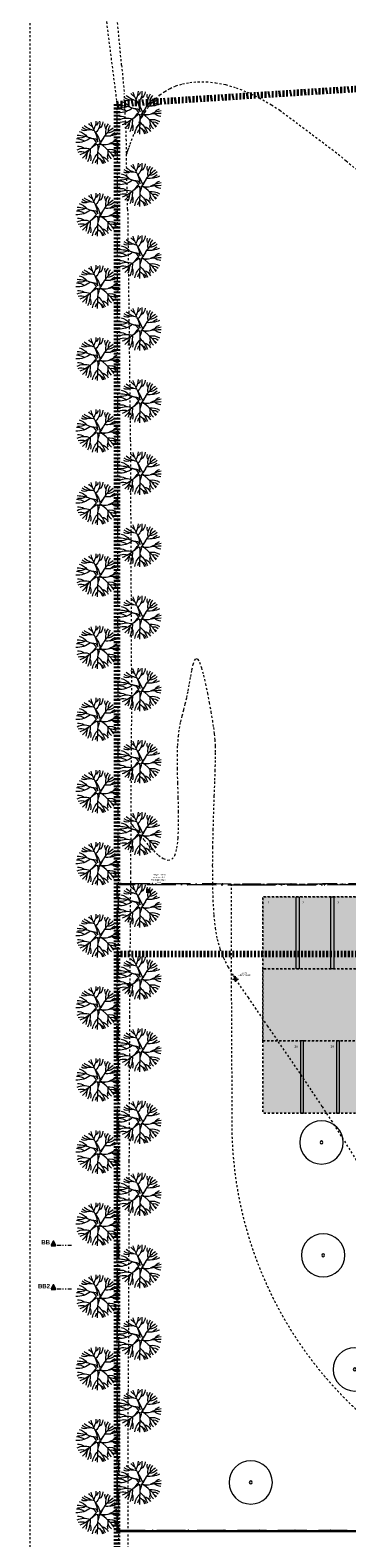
# Model space of a CAD drawing. Header units: millimetres. Extents: x -52726 to 301742, y -102221 to 159157.
# Tile 2 of 2: x -6096 to 15845, y -38342 to 66196. Entities that reach past the tile are written whole.
import ezdxf
from ezdxf.enums import TextEntityAlignment as Align

# ---------------------------------------------------------------- set-up
doc = ezdxf.new("R2010")
doc.units = ezdxf.units.MM
doc.header["$MEASUREMENT"] = 0
for name, pattern in [('_AXE COUPE', [723.19442, 264.583325, -105.833328, 70.555556, -105.833328, 70.555556, -105.833328]), ('_TIRET LONG 1', [250, 125, -125]), ('Traits', [282.222223, 141.111112, -141.111112]), ('v1', [2800, 1000, -400, 0, -400, 1000, 0])]:
    doc.linetypes.add(name, pattern=pattern)
for name, color, linetype in [('2D - Altitudes - Niveaux', 7, 'Continuous'), ('2D - Dessin général', 7, 'Continuous'), ('Exter - Equipements_Mobiliers', 7, 'Continuous'), ('L1', 7, 'Continuous'), ('Marques - Coupes', 7, 'Continuous'), ('Nouveau_0', 7, 'Continuous'), ('Nouveau_Equip - Escaliers et ascenseurs', 7, 'Continuous'), ('Nouveau_Exter - Equipements_Mobiliers', 7, 'Continuous'), ('Terrain - original', 7, 'Continuous')]:
    doc.layers.add(name, color=color, linetype=linetype)
doc.styles.add('STYLE_GENERE_1', font='arial.ttf')
doc.styles.add('STYLE_GENERE_2', font='GOTHIC.TTF')
doc.styles.add('STYLE_GENERE_3', font='GOTHIC.TTF')

# ---------------------------------------------------------------- blocks, each defined once
blk = doc.blocks.new('Maillage_1', base_point=(-6096, 95003))
at = {"layer": 'Terrain - original', "color": 251, "linetype": 'Traits', "lineweight": 13}
for p, q in [((-1852, 74904), (-82, 61075)), ((238, 63768), (-256, 69020)), ((238, 63768), (426, 61777)), ((517, 59780), (426, 61777)), ((2597, 61441), (2895, 61706)), ((2895, 61706), (3226, 61945)), ((3226, 61945), (3594, 62153)), ((3594, 62153), (4004, 62329)), ((4004, 62329), (4458, 62469)), ((4458, 62469), (4960, 62569)), ((4960, 62569), (5510, 62621)), ((5510, 62621), (6108, 62619)), ((6108, 62619), (6751, 62554)), ((6751, 62554), (7440, 62418)), ((7440, 62418), (8173, 62204)), ((8173, 62204), (8949, 61903)), ((8949, 61903), (9769, 61509)), ((-82, 61075), (-16, 12203)), ((1867, 60519), (2087, 60845)), ((2087, 60845), (2329, 61153)), ((2329, 61153), (2597, 61441)), ((9769, 61509), (10628, 61018)), ((10628, 61018), (11196, 60651)), ((11196, 60651), (15035, 57768)), ((517, 59780), (569, 57564)), ((1316, 59494), (1482, 59837)), ((1482, 59837), (1665, 60181)), ((1665, 60181), (1867, 60519)), ((831, 58298), (926, 58556)), ((926, 58556), (1038, 58846)), ((1038, 58846), (1169, 59161)), ((1169, 59161), (1316, 59494)), ((569, 57564), (570, 57566)), ((658, 53782), (569, 57564)), ((570, 57566), (572, 57573)), ((572, 57573), (579, 57592)), ((579, 57592), (592, 57629)), ((592, 57629), (614, 57691)), ((614, 57691), (647, 57783)), ((647, 57783), (693, 57911)), ((693, 57911), (753, 58081)), ((753, 58081), (831, 58298)), ((15035, 57768), (15799, 57135)), ((15799, 57135), (16520, 56533)), ((658, 53782), (844, 37784)), ((844, 37784), (924, 19784)), ((5115, 21839), (5203, 22215)), ((5203, 22215), (5296, 22487)), ((5296, 22487), (5397, 22622)), ((5397, 22622), (5510, 22589)), ((5510, 22589), (5635, 22369)), ((5635, 22369), (5770, 21986)), ((5770, 21986), (5909, 21477)), ((4943, 20898), (5030, 21390)), ((5030, 21390), (5115, 21839)), ((5909, 21477), (6050, 20880)), ((4653, 19479), (4758, 19916)), ((4758, 19916), (4854, 20397)), ((4854, 20397), (4943, 20898)), ((6050, 20880), (6186, 20231)), ((6186, 20231), (6314, 19567)), ((924, 19784), (856, 7784)), ((4438, 18665), (4545, 19070)), ((4545, 19070), (4653, 19479)), ((6314, 19567), (6429, 18924)), ((6429, 18924), (6527, 18340)), ((4248, 17771), (4337, 18240)), ((4337, 18240), (4438, 18665)), ((6527, 18340), (6604, 17839)), ((6604, 17839), (6661, 17398)), ((4125, 16603), (4175, 17233)), ((4175, 17233), (4248, 17771)), ((6661, 17398), (6700, 16984)), ((6700, 16984), (6721, 16561)), ((4102, 15855), (4125, 16603)), ((4109, 14978), (4102, 15855)), ((6721, 16561), (6728, 16095)), ((6728, 16095), (6722, 15550)), ((4135, 14009), (4109, 14978)), ((6703, 14894), (6675, 14090)), ((6722, 15550), (6703, 14894)), ((4166, 12995), (4135, 14009)), ((6675, 14090), (6640, 13117)), ((4190, 11987), (4166, 12995)), ((6640, 13117), (6602, 12006)), ((-16, 12203), (41, -30461)), ((4192, 11032), (4190, 11987)), ((6602, 12006), (6566, 10799)), ((884, 11190), (885, 11188)), ((885, 11188), (894, 11177)), ((894, 11177), (918, 11147)), ((918, 11147), (964, 11089)), ((964, 11089), (1041, 10992)), ((1041, 10992), (1155, 10848)), ((1155, 10848), (1314, 10647)), ((1314, 10647), (1526, 10379)), ((4158, 10179), (4192, 11032)), ((6566, 10799), (6539, 9539)), ((1526, 10379), (1795, 10044)), ((1795, 10044), (2106, 9673)), ((2106, 9673), (2444, 9307)), ((3933, 8976), (4077, 9477)), ((4077, 9477), (4158, 10179)), ((6539, 9539), (6526, 8269)), ((2444, 9307), (2791, 8988)), ((2791, 8988), (3131, 8754)), ((3131, 8754), (3445, 8647)), ((3445, 8647), (3718, 8707)), ((3718, 8707), (3933, 8976)), ((856, 7784), (786, -2215)), ((6526, 8269), (6532, 7033)), ((6532, 7033), (6563, 5874)), ((6563, 5874), (6624, 4834)), ((6624, 4834), (6721, 3943)), ((6721, 3943), (6861, 3177)), ((6861, 3177), (7051, 2499)), ((7051, 2499), (7298, 1871)), ((7298, 1871), (7609, 1257)), ((7609, 1257), (7991, 618)), ((7991, 618), (8452, -83)), ((8452, -83), (8998, -882)), ((8998, -882), (9632, -1807)), ((9632, -1807), (10337, -2836)), ((786, -2215), (751, -12215)), ((10337, -2836), (11089, -3939)), ((11089, -3939), (11866, -5082)), ((11866, -5082), (12647, -6235)), ((12647, -6235), (13408, -7366)), ((13408, -7366), (14127, -8443)), ((14127, -8443), (14768, -9412)), ((14768, -9412), (17336, -13470)), ((751, -12215), (697, -28215)), ((683, -40215), (697, -28215)), ((41, -30461), (-44, -68752))]:
    blk.add_line(p, q, dxfattribs=at)
at = {"layer": 'Terrain - original', "color": 251, "linetype": 'Traits', "lineweight": 13, "flags": 128}
blk.add_lwpolyline([(-6096, 95003), (-6096, 159157), (299455, 159157), (301742, 159157), (301742, 156043), (301742, -102221), (144454, -102221), (130860, -102221), (9087, -102221), (-6096, -102221)], close=True, dxfattribs=at)
blk = doc.blocks.new('Maillage_5', base_point=(10034, -3886))
at = {"layer": 'L1', "linetype": 'Continuous', "lineweight": 13}
blk.add_hatch(color=254, dxfattribs=at).paths.add_polyline_path([(10034, -3886), (22734, -3886), (22734, -8886), (25034, -8886), (25034, -3886), (47634, -3886), (54500, -3886), (54594, -3886), (92700, -3886), (92700, 1114), (87634, 1114), (87634, 4614), (80993, 4614), (80993, 4511), (80993, 4357), (80993, 4199), (80993, 4038), (80993, 3876), (80993, 3804, -0.4475208), (78200, 1114), (52734, 1114), (49434, 1114), (35934, 1114), (33534, 1114), (19134, 1114), (16734, 1114), (10034, 1114)])
at = {"layer": 'L1', "color": 7, "linetype": 'Traits', "lineweight": 13, "flags": 128}
blk.add_lwpolyline([(10034, -3886), (10034, 1114), (16734, 1114), (19134, 1114), (33534, 1114), (35934, 1114), (49434, 1114), (52734, 1114), (78200, 1114, 0.4475208), (80993, 3804), (80993, 3876), (80993, 4038), (80993, 4199), (80993, 4357), (80993, 4511), (80993, 4614), (87634, 4614), (87634, 1114), (92700, 1114), (92700, -3886), (54594, -3886), (54500, -3886), (47634, -3886), (25034, -3886), (25034, -8886), (22734, -8886), (22734, -3886)], format="xyb", close=True, dxfattribs=at)
blk = doc.blocks.new('Maillage_11', base_point=(10034, -3886))
at = {"layer": 'L1', "linetype": 'Continuous', "lineweight": 13}
blk.add_hatch(color=251, dxfattribs=at).paths.add_polyline_path([(10034, -3886), (10034, -8886), (22734, -8886), (22734, -3886)])
at = {"layer": 'L1', "color": 7, "linetype": 'Traits', "lineweight": 13, "flags": 128}
blk.add_lwpolyline([(10034, -3886), (22734, -3886), (22734, -8886), (10034, -8886)], close=True, dxfattribs=at)
blk = doc.blocks.new('Maillage_13', base_point=(10034, 1114))
at = {"layer": 'L1', "linetype": 'Continuous', "lineweight": 13}
blk.add_hatch(color=251, dxfattribs=at).paths.add_polyline_path([(10034, 1114), (48434, 1114), (48434, 6114), (34741, 6114), (34034, 5407), (33327, 6115), (20345, 6114), (19637, 5407), (18931, 6114), (10034, 6114)])
at = {"layer": 'L1', "color": 7, "linetype": 'Traits', "lineweight": 13, "flags": 128}
blk.add_lwpolyline([(10034, 1114), (10034, 6114), (18931, 6114), (19637, 5407), (20345, 6114), (33327, 6115), (34034, 5407), (34741, 6114), (48434, 6114), (48434, 1114)], close=True, dxfattribs=at)
blk = doc.blocks.new('Maillage_15', base_point=(7861, -190))
at = {"layer": 'L1', "color": 7, "linetype": 'Traits', "lineweight": 13, "flags": 128}
blk.add_lwpolyline([(7861, -190), (7861, 6987), (11133, 6992), (48930, 6992), (80994, 7115), (80993, 3614, -0.4258359), (78200, 1114), (78200, 6114), (66907, 6114), (66200, 5407), (65493, 6114), (54200, 6114), (54200, 1114), (52700, 1114), (52700, 6114), (34741, 6114), (34034, 5407), (33327, 6115), (10034, 6114), (10034, -8886), (22734, -8886), (22734, -10538), (19496, -10538), (19496, -16831), (19834, -16831), (24232, -16831), (24232, -27776), (60668, -27776), (60668, -10390), (54500, -10390), (54500, -8886), (86700, -8886), (86700, -3886), (92700, -3886), (92700, 1114), (87634, 1114), (87634, 4631), (90134, 4631), (90134, 7190), (92699, 7190), (93726, 7191), (93736, -5206), (93740, -10586), (82840, -10586), (76440, -16503), (72817, -19819), (63710, -28419), (57597, -34396, -0.1135247), (22651, -33785, -0.2714779), (7911, -10554)], format="xyb", close=True, dxfattribs=at)
blk = doc.blocks.new('Garde-corps_1')
at = {"layer": 'Nouveau_Equip - Escaliers et ascenseurs', "linetype": 'Continuous', "lineweight": 0}
for points in [[(-86, 7019), (-86, 6994), (-86, 6944), (-85, -37599), (-85, -37649), (-85, -37749), (-35, -37749), (-35, -37649), (-35, -37599), (-36, 6944), (-36, 6969), (39, 6968), (39, 7018)], [(39, 6968), (139, 6968), (189, 6968), (9614, 6935), (9664, 6935), (9664, 6935), (9764, 6935), (9764, 6985), (9664, 6985), (9664, 6985), (9614, 6985), (189, 7018), (139, 7018), (39, 7018)], [(9764, 6985), (9764, 6935), (9864, 6936), (9914, 6936), (28153, 6978), (28203, 6978), (28203, 6978), (28303, 6978), (28303, 7028), (28203, 7028), (28203, 7028), (28153, 7028), (9914, 6986), (9864, 6986)], [(-85, -37749), (-85, -37874), (-60, -37874), (-10, -37874), (54075, -37874), (54125, -37874), (54135, -37874), (54213, -37797), (54178, -37761), (54114, -37824), (54075, -37824), (-10, -37824), (-35, -37824), (-35, -37749)]]:
    blk.add_hatch(color=7, dxfattribs=at).paths.add_polyline_path(points)
at = {"layer": 'Nouveau_Equip - Escaliers et ascenseurs', "color": 7, "linetype": 'v1', "lineweight": 13}
for p, q in [((-86, 7019), (-86, 6994)), ((39, 7018), (-86, 7019)), ((-86, 6994), (-86, 6944)), ((-86, 6944), (-85, -37599)), ((-36, 6944), (-36, 6969)), ((-36, 6969), (39, 6968)), ((-35, -37599), (-36, 6944)), ((139, 7018), (39, 7018)), ((39, 6968), (139, 6968)), ((189, 7018), (139, 7018)), ((139, 6968), (189, 6968)), ((9614, 6985), (189, 7018)), ((189, 6968), (9614, 6935)), ((9664, 6985), (9614, 6985)), ((9614, 6935), (9664, 6935)), ((9764, 6985), (9664, 6985)), ((9664, 6985), (9664, 6985)), ((9664, 6935), (9664, 6935)), ((9664, 6935), (9764, 6935)), ((9864, 6986), (9764, 6985)), ((9764, 6935), (9864, 6936)), ((9914, 6986), (9864, 6986)), ((9864, 6936), (9914, 6936)), ((28153, 7028), (9914, 6986)), ((9914, 6936), (28153, 6978)), ((-85, -37599), (-85, -37649)), ((-35, -37649), (-35, -37599)), ((-85, -37649), (-85, -37749)), ((-85, -37749), (-85, -37874)), ((-85, -37874), (-60, -37874)), ((-60, -37874), (-10, -37874)), ((-35, -37749), (-35, -37649)), ((-35, -37824), (-35, -37749)), ((-10, -37824), (-35, -37824)), ((54075, -37824), (-10, -37824)), ((-10, -37874), (54075, -37874))]:
    blk.add_line(p, q, dxfattribs=at)
at = {"layer": 'Nouveau_Equip - Escaliers et ascenseurs', "color": 7, "linetype": 'v1', "lineweight": 13, "flags": 128}
for points in [[(-61, 7027), (-65, 7026), (-70, 7025), (-74, 7022), (-77, 7019), (-80, 7015), (-83, 7010), (-85, 7005), (-86, 7000), (-86, 6994), (-86, 6988), (-85, 6983), (-83, 6977), (-80, 6973), (-77, 6969), (-74, 6965), (-70, 6963), (-66, 6961), (-61, 6961), (-57, 6961), (-53, 6963), (-49, 6965), (-45, 6968), (-42, 6972), (-40, 6977), (-38, 6982), (-37, 6988), (-36, 6994), (-37, 6999), (-38, 7005), (-39, 7010), (-42, 7015), (-45, 7019), (-49, 7022), (-53, 7025), (-57, 7026)], [(2370, 7018), (2366, 7018), (2361, 7016), (2357, 7014), (2354, 7011), (2351, 7007), (2348, 7002), (2346, 6997), (2345, 6991), (2345, 6985), (2345, 6980), (2346, 6974), (2348, 6969), (2351, 6964), (2354, 6960), (2357, 6957), (2361, 6954), (2365, 6953), (2370, 6952), (2374, 6953), (2378, 6954), (2382, 6957), (2386, 6960), (2389, 6964), (2391, 6969), (2393, 6974), (2394, 6980), (2395, 6985), (2395, 6991), (2393, 6997), (2392, 7002), (2389, 7007), (2386, 7011), (2382, 7014), (2379, 7016), (2374, 7018)], [(4801, 7010), (4797, 7009), (4793, 7008), (4789, 7006), (4785, 7002), (4782, 6998), (4779, 6994), (4778, 6988), (4776, 6983), (4776, 6977), (4776, 6971), (4778, 6966), (4779, 6961), (4782, 6956), (4785, 6952), (4788, 6948), (4792, 6946), (4797, 6944), (4801, 6944), (4805, 6944), (4810, 6946), (4813, 6948), (4817, 6952), (4820, 6956), (4823, 6960), (4825, 6966), (4826, 6971), (4826, 6977), (4826, 6983), (4825, 6988), (4823, 6993), (4820, 6998), (4817, 7002), (4814, 7005), (4810, 7008), (4806, 7009)], [(7232, 7002), (7228, 7001), (7224, 7000), (7220, 6997), (7216, 6994), (7213, 6990), (7211, 6985), (7209, 6980), (7208, 6974), (7207, 6969), (7208, 6963), (7209, 6957), (7211, 6952), (7213, 6947), (7216, 6943), (7220, 6940), (7224, 6938), (7228, 6936), (7232, 6936), (7237, 6936), (7241, 6938), (7245, 6940), (7248, 6943), (7251, 6947), (7254, 6952), (7256, 6957), (7257, 6963), (7257, 6968), (7257, 6974), (7256, 6980), (7254, 6985), (7252, 6990), (7248, 6994), (7245, 6997), (7241, 7000), (7237, 7001)], [(9664, 6993), (9659, 6993), (9655, 6991), (9651, 6989), (9647, 6985), (9644, 6981), (9642, 6977), (9640, 6971), (9639, 6966), (9639, 6960), (9639, 6954), (9640, 6949), (9642, 6944), (9644, 6939), (9648, 6935), (9651, 6932), (9655, 6929), (9659, 6928), (9664, 6927), (9668, 6928), (9672, 6929), (9676, 6932), (9680, 6935), (9683, 6939), (9685, 6944), (9687, 6949), (9688, 6954), (9689, 6960), (9688, 6966), (9687, 6971), (9685, 6977), (9683, 6981), (9680, 6985), (9676, 6989), (9672, 6991), (9668, 6993)], [(11981, 6999), (11977, 6998), (11972, 6997), (11968, 6994), (11965, 6991), (11962, 6987), (11959, 6982), (11958, 6977), (11956, 6971), (11956, 6965), (11956, 6960), (11958, 6954), (11959, 6949), (11962, 6944), (11965, 6940), (11969, 6937), (11973, 6935), (11977, 6933), (11981, 6933), (11985, 6933), (11990, 6935), (11994, 6937), (11997, 6940), (12000, 6944), (12003, 6949), (12005, 6954), (12006, 6960), (12006, 6966), (12006, 6971), (12004, 6977), (12003, 6982), (12000, 6987), (11997, 6991), (11993, 6994), (11990, 6997), (11985, 6998)], [(14298, 7004), (14294, 7003), (14290, 7002), (14286, 7000), (14282, 6996), (14279, 6992), (14277, 6987), (14275, 6982), (14274, 6977), (14273, 6971), (14274, 6965), (14275, 6960), (14277, 6954), (14279, 6950), (14282, 6946), (14286, 6942), (14290, 6940), (14294, 6938), (14299, 6938), (14303, 6938), (14307, 6940), (14311, 6942), (14315, 6946), (14318, 6950), (14320, 6955), (14322, 6960), (14323, 6965), (14323, 6971), (14323, 6977), (14322, 6982), (14320, 6988), (14318, 6992), (14314, 6996), (14311, 7000), (14307, 7002), (14303, 7003)], [(-94, 4502), (-94, 4498), (-92, 4494), (-90, 4490), (-86, 4486), (-82, 4483), (-78, 4481), (-72, 4479), (-67, 4478), (-61, 4477), (-55, 4478), (-50, 4479), (-45, 4481), (-40, 4483), (-36, 4486), (-33, 4490), (-30, 4494), (-29, 4498), (-28, 4502), (-29, 4507), (-30, 4511), (-33, 4515), (-36, 4519), (-40, 4522), (-45, 4524), (-50, 4526), (-55, 4527), (-61, 4527), (-67, 4527), (-72, 4526), (-78, 4524), (-82, 4522), (-86, 4519), (-90, 4515), (-92, 4511), (-94, 4507)], [(-94, 2011), (-94, 2007), (-92, 2003), (-90, 1999), (-86, 1995), (-82, 1992), (-78, 1990), (-72, 1988), (-67, 1987), (-61, 1986), (-55, 1987), (-50, 1988), (-45, 1990), (-40, 1992), (-36, 1995), (-33, 1999), (-30, 2003), (-29, 2007), (-28, 2011), (-29, 2016), (-30, 2020), (-33, 2024), (-36, 2027), (-40, 2030), (-45, 2033), (-50, 2035), (-55, 2036), (-61, 2036), (-67, 2036), (-72, 2035), (-78, 2033), (-82, 2030), (-86, 2027), (-90, 2024), (-92, 2020), (-94, 2016)], [(-94, -480), (-94, -484), (-92, -489), (-90, -493), (-86, -496), (-82, -499), (-78, -502), (-72, -504), (-67, -505), (-61, -505), (-55, -505), (-50, -504), (-45, -502), (-40, -499), (-36, -496), (-32, -493), (-30, -489), (-29, -484), (-28, -480), (-29, -476), (-30, -471), (-32, -468), (-36, -464), (-40, -461), (-45, -458), (-50, -457), (-55, -455), (-61, -455), (-67, -455), (-72, -457), (-78, -458), (-82, -461), (-86, -464), (-90, -468), (-92, -471), (-94, -476)], [(-94, -2971), (-94, -2976), (-92, -2980), (-90, -2984), (-86, -2987), (-82, -2990), (-78, -2993), (-72, -2995), (-67, -2996), (-61, -2996), (-55, -2996), (-50, -2995), (-45, -2993), (-40, -2990), (-36, -2987), (-32, -2984), (-30, -2980), (-29, -2976), (-28, -2971), (-29, -2967), (-30, -2963), (-32, -2959), (-36, -2955), (-40, -2952), (-45, -2950), (-50, -2948), (-55, -2947), (-61, -2946), (-67, -2947), (-72, -2948), (-78, -2950), (-82, -2952), (-86, -2955), (-90, -2959), (-92, -2963), (-94, -2967)], [(-94, -5463), (-93, -5467), (-92, -5471), (-90, -5475), (-86, -5479), (-82, -5482), (-77, -5484), (-72, -5486), (-67, -5487), (-61, -5488), (-55, -5487), (-50, -5486), (-44, -5484), (-40, -5482), (-36, -5479), (-32, -5475), (-30, -5471), (-28, -5467), (-28, -5463), (-28, -5458), (-30, -5454), (-32, -5450), (-36, -5446), (-40, -5443), (-44, -5441), (-50, -5439), (-55, -5438), (-61, -5438), (-67, -5438), (-72, -5439), (-77, -5441), (-82, -5443), (-86, -5446), (-90, -5450), (-92, -5454), (-93, -5458)], [(-94, -7954), (-93, -7958), (-92, -7962), (-90, -7966), (-86, -7970), (-82, -7973), (-77, -7975), (-72, -7977), (-67, -7978), (-61, -7979), (-55, -7978), (-50, -7977), (-44, -7975), (-40, -7973), (-36, -7970), (-32, -7966), (-30, -7962), (-28, -7958), (-28, -7954), (-28, -7949), (-30, -7945), (-32, -7941), (-36, -7938), (-40, -7935), (-44, -7932), (-50, -7930), (-55, -7929), (-61, -7929), (-67, -7929), (-72, -7930), (-77, -7932), (-82, -7935), (-86, -7938), (-90, -7941), (-92, -7945), (-93, -7949)], [(-94, -10445), (-93, -10449), (-92, -10454), (-89, -10458), (-86, -10461), (-82, -10464), (-77, -10467), (-72, -10469), (-67, -10470), (-61, -10470), (-55, -10470), (-50, -10469), (-44, -10467), (-40, -10464), (-36, -10461), (-32, -10458), (-30, -10454), (-28, -10449), (-28, -10445), (-28, -10441), (-30, -10436), (-32, -10433), (-36, -10429), (-40, -10426), (-44, -10423), (-50, -10422), (-55, -10420), (-61, -10420), (-67, -10420), (-72, -10422), (-77, -10423), (-82, -10426), (-86, -10429), (-89, -10433), (-92, -10436), (-93, -10441)], [(-94, -12936), (-93, -12941), (-92, -12945), (-89, -12949), (-86, -12952), (-82, -12955), (-77, -12958), (-72, -12960), (-67, -12961), (-61, -12961), (-55, -12961), (-50, -12960), (-44, -12958), (-40, -12955), (-36, -12952), (-32, -12949), (-30, -12945), (-28, -12941), (-28, -12936), (-28, -12932), (-30, -12928), (-32, -12924), (-36, -12920), (-40, -12917), (-44, -12915), (-50, -12913), (-55, -12912), (-61, -12911), (-67, -12912), (-72, -12913), (-77, -12915), (-82, -12917), (-86, -12920), (-89, -12924), (-92, -12928), (-93, -12932)], [(-94, -15428), (-93, -15432), (-92, -15436), (-89, -15440), (-86, -15444), (-82, -15447), (-77, -15449), (-72, -15451), (-67, -15452), (-61, -15453), (-55, -15452), (-50, -15451), (-44, -15449), (-40, -15447), (-36, -15444), (-32, -15440), (-30, -15436), (-28, -15432), (-28, -15428), (-28, -15423), (-30, -15419), (-32, -15415), (-36, -15411), (-40, -15408), (-44, -15406), (-50, -15404), (-55, -15403), (-61, -15403), (-67, -15403), (-72, -15404), (-77, -15406), (-82, -15408), (-86, -15411), (-89, -15415), (-92, -15419), (-93, -15423)], [(-94, -17919), (-93, -17923), (-92, -17927), (-89, -17931), (-86, -17935), (-82, -17938), (-77, -17940), (-72, -17942), (-67, -17943), (-61, -17944), (-55, -17943), (-50, -17942), (-44, -17940), (-40, -17938), (-36, -17935), (-32, -17931), (-30, -17927), (-28, -17923), (-28, -17919), (-28, -17914), (-30, -17910), (-32, -17906), (-36, -17903), (-40, -17900), (-44, -17897), (-50, -17895), (-55, -17894), (-61, -17894), (-67, -17894), (-72, -17895), (-77, -17897), (-82, -17900), (-86, -17903), (-89, -17906), (-92, -17910), (-93, -17914)], [(-94, -20410), (-93, -20414), (-92, -20419), (-89, -20423), (-86, -20426), (-82, -20429), (-77, -20432), (-72, -20434), (-66, -20435), (-61, -20435), (-55, -20435), (-49, -20434), (-44, -20432), (-40, -20429), (-35, -20426), (-32, -20423), (-30, -20419), (-28, -20414), (-28, -20410), (-28, -20406), (-30, -20402), (-32, -20398), (-35, -20394), (-40, -20391), (-44, -20388), (-49, -20387), (-55, -20385), (-61, -20385), (-66, -20385), (-72, -20387), (-77, -20388), (-82, -20391), (-86, -20394), (-89, -20398), (-92, -20402), (-93, -20406)], [(-94, -22901), (-93, -22906), (-92, -22910), (-89, -22914), (-86, -22917), (-82, -22920), (-77, -22923), (-72, -22925), (-66, -22926), (-61, -22926), (-55, -22926), (-49, -22925), (-44, -22923), (-40, -22920), (-35, -22917), (-32, -22914), (-30, -22910), (-28, -22906), (-28, -22901), (-28, -22897), (-30, -22893), (-32, -22889), (-35, -22885), (-40, -22882), (-44, -22880), (-49, -22878), (-55, -22877), (-61, -22876), (-66, -22877), (-72, -22878), (-77, -22880), (-82, -22882), (-86, -22885), (-89, -22889), (-92, -22893), (-93, -22897)], [(-94, -25393), (-93, -25397), (-92, -25401), (-89, -25405), (-86, -25409), (-82, -25412), (-77, -25414), (-72, -25416), (-66, -25417), (-61, -25418), (-55, -25417), (-49, -25416), (-44, -25414), (-39, -25412), (-35, -25409), (-32, -25405), (-30, -25401), (-28, -25397), (-28, -25393), (-28, -25388), (-30, -25384), (-32, -25380), (-35, -25377), (-39, -25373), (-44, -25371), (-49, -25369), (-55, -25368), (-61, -25368), (-66, -25368), (-72, -25369), (-77, -25371), (-82, -25373), (-86, -25377), (-89, -25380), (-92, -25384), (-93, -25388)], [(-94, -27884), (-93, -27888), (-92, -27892), (-89, -27896), (-86, -27900), (-82, -27903), (-77, -27906), (-72, -27907), (-66, -27908), (-61, -27909), (-55, -27908), (-49, -27907), (-44, -27906), (-39, -27903), (-35, -27900), (-32, -27896), (-30, -27892), (-28, -27888), (-28, -27884), (-28, -27880), (-30, -27875), (-32, -27871), (-35, -27868), (-39, -27865), (-44, -27862), (-49, -27860), (-55, -27859), (-61, -27859), (-66, -27859), (-72, -27860), (-77, -27862), (-82, -27865), (-86, -27868), (-89, -27871), (-92, -27875), (-93, -27880)], [(-94, -30375), (-93, -30379), (-92, -30384), (-89, -30388), (-86, -30391), (-82, -30394), (-77, -30397), (-72, -30399), (-66, -30400), (-61, -30400), (-55, -30400), (-49, -30399), (-44, -30397), (-39, -30394), (-35, -30391), (-32, -30388), (-30, -30384), (-28, -30379), (-28, -30375), (-28, -30371), (-30, -30367), (-32, -30363), (-35, -30359), (-39, -30356), (-44, -30353), (-49, -30352), (-55, -30351), (-61, -30350), (-66, -30351), (-72, -30352), (-77, -30353), (-82, -30356), (-86, -30359), (-89, -30363), (-92, -30367), (-93, -30371)], [(-94, -32866), (-93, -32871), (-92, -32875), (-89, -32879), (-86, -32882), (-82, -32886), (-77, -32888), (-72, -32890), (-66, -32891), (-61, -32891), (-55, -32891), (-49, -32890), (-44, -32888), (-39, -32886), (-35, -32882), (-32, -32879), (-30, -32875), (-28, -32871), (-28, -32866), (-28, -32862), (-30, -32858), (-32, -32854), (-35, -32850), (-39, -32847), (-44, -32845), (-49, -32843), (-55, -32842), (-61, -32841), (-66, -32842), (-72, -32843), (-77, -32845), (-82, -32847), (-86, -32850), (-89, -32854), (-92, -32858), (-93, -32862)], [(-94, -35358), (-93, -35362), (-92, -35366), (-89, -35370), (-86, -35374), (-82, -35377), (-77, -35379), (-72, -35381), (-66, -35382), (-61, -35383), (-55, -35382), (-49, -35381), (-44, -35379), (-39, -35377), (-35, -35374), (-32, -35370), (-30, -35366), (-28, -35362), (-28, -35358), (-28, -35353), (-30, -35349), (-32, -35345), (-35, -35342), (-39, -35338), (-44, -35336), (-49, -35334), (-55, -35333), (-61, -35333), (-66, -35333), (-72, -35334), (-77, -35336), (-82, -35338), (-86, -35342), (-89, -35345), (-92, -35349), (-93, -35353)], [(-93, -37849), (-93, -37853), (-91, -37857), (-89, -37861), (-86, -37865), (-82, -37868), (-77, -37871), (-72, -37872), (-66, -37874), (-60, -37874), (-55, -37874), (-49, -37872), (-44, -37871), (-39, -37868), (-35, -37865), (-32, -37861), (-29, -37857), (-28, -37853), (-27, -37849), (-28, -37845), (-29, -37840), (-32, -37836), (-35, -37833), (-39, -37830), (-44, -37827), (-49, -37825), (-55, -37824), (-60, -37824), (-66, -37824), (-72, -37825), (-77, -37827), (-82, -37830), (-86, -37833), (-89, -37836), (-91, -37840), (-93, -37845)], [(2402, -37882), (2407, -37881), (2411, -37880), (2415, -37877), (2419, -37874), (2422, -37870), (2424, -37865), (2426, -37860), (2427, -37855), (2427, -37849), (2427, -37843), (2426, -37838), (2424, -37832), (2422, -37828), (2419, -37824), (2415, -37820), (2411, -37818), (2407, -37816), (2402, -37816), (2398, -37816), (2394, -37818), (2390, -37820), (2386, -37824), (2383, -37828), (2381, -37832), (2379, -37838), (2378, -37843), (2377, -37849), (2378, -37855), (2379, -37860), (2381, -37865), (2383, -37870), (2386, -37874), (2390, -37877), (2394, -37880), (2398, -37881)], [(4865, -37882), (4870, -37881), (4874, -37880), (4878, -37877), (4882, -37874), (4885, -37870), (4887, -37865), (4889, -37860), (4890, -37855), (4890, -37849), (4890, -37843), (4889, -37838), (4887, -37832), (4885, -37828), (4882, -37824), (4878, -37820), (4874, -37818), (4870, -37816), (4865, -37816), (4861, -37816), (4857, -37818), (4853, -37820), (4849, -37824), (4846, -37828), (4844, -37832), (4842, -37838), (4841, -37843), (4840, -37849), (4841, -37855), (4842, -37860), (4844, -37865), (4846, -37870), (4849, -37874), (4853, -37877), (4857, -37880), (4861, -37881)], [(7328, -37882), (7333, -37881), (7337, -37880), (7341, -37877), (7344, -37874), (7348, -37870), (7350, -37865), (7352, -37860), (7353, -37855), (7353, -37849), (7353, -37843), (7352, -37838), (7350, -37832), (7348, -37828), (7344, -37824), (7341, -37820), (7337, -37818), (7333, -37816), (7328, -37816), (7324, -37816), (7320, -37818), (7316, -37820), (7312, -37824), (7309, -37828), (7307, -37832), (7305, -37838), (7304, -37843), (7303, -37849), (7304, -37855), (7305, -37860), (7307, -37865), (7309, -37870), (7312, -37874), (7316, -37877), (7320, -37880), (7324, -37881)], [(9791, -37882), (9796, -37881), (9800, -37880), (9804, -37877), (9807, -37874), (9811, -37870), (9813, -37865), (9815, -37860), (9816, -37855), (9816, -37849), (9816, -37843), (9815, -37838), (9813, -37832), (9811, -37828), (9807, -37824), (9804, -37820), (9800, -37818), (9796, -37816), (9791, -37816), (9787, -37816), (9783, -37818), (9779, -37820), (9775, -37824), (9772, -37828), (9770, -37832), (9768, -37838), (9767, -37843), (9766, -37849), (9767, -37855), (9768, -37860), (9770, -37865), (9772, -37870), (9775, -37874), (9779, -37877), (9783, -37880), (9787, -37881)], [(12254, -37882), (12259, -37881), (12263, -37880), (12267, -37877), (12270, -37874), (12273, -37870), (12276, -37865), (12278, -37860), (12279, -37855), (12279, -37849), (12279, -37843), (12278, -37838), (12276, -37832), (12273, -37828), (12270, -37824), (12267, -37820), (12263, -37818), (12259, -37816), (12254, -37816), (12250, -37816), (12246, -37818), (12242, -37820), (12238, -37824), (12235, -37828), (12233, -37832), (12231, -37838), (12230, -37843), (12229, -37849), (12230, -37855), (12231, -37860), (12233, -37865), (12235, -37870), (12238, -37874), (12242, -37877), (12246, -37880), (12250, -37881)], [(14717, -37882), (14722, -37881), (14726, -37880), (14730, -37877), (14733, -37874), (14736, -37870), (14739, -37865), (14741, -37860), (14742, -37855), (14742, -37849), (14742, -37843), (14741, -37838), (14739, -37832), (14736, -37828), (14733, -37824), (14730, -37820), (14726, -37818), (14722, -37816), (14717, -37816), (14713, -37816), (14709, -37818), (14705, -37820), (14701, -37824), (14698, -37828), (14696, -37832), (14694, -37838), (14693, -37843), (14692, -37849), (14693, -37855), (14694, -37860), (14696, -37865), (14698, -37870), (14701, -37874), (14705, -37877), (14709, -37880), (14713, -37881)]]:
    blk.add_lwpolyline(points, close=True, dxfattribs=at)
blk = doc.blocks.new('Garde-corps_3')
at = {"layer": 'Nouveau_Equip - Escaliers et ascenseurs', "linetype": 'Continuous', "lineweight": 0}
blk.add_hatch(color=7, dxfattribs=at).paths.add_polyline_path([(54133, -37894), (54133, -37844), (-80, -37844), (-80, -37894)])
at = {"layer": 'Nouveau_Equip - Escaliers et ascenseurs', "color": 7, "linetype": 'Continuous', "lineweight": 13, "flags": 128}
for points in [[(-80, -37836), (-85, -37836), (-89, -37838), (-93, -37840), (-97, -37844), (-100, -37848), (-102, -37852), (-104, -37858), (-105, -37863), (-105, -37869), (-105, -37875), (-104, -37880), (-102, -37885), (-100, -37890), (-97, -37894), (-93, -37897), (-89, -37900), (-85, -37901), (-80, -37902), (-76, -37901), (-72, -37900), (-68, -37897), (-64, -37894), (-61, -37890), (-59, -37885), (-57, -37880), (-56, -37875), (-55, -37869), (-56, -37863), (-57, -37858), (-59, -37852), (-61, -37848), (-64, -37844), (-68, -37840), (-72, -37838), (-76, -37836)], [(54133, -37894), (54133, -37844), (-80, -37844), (-80, -37894)], [(2384, -37836), (2379, -37836), (2375, -37838), (2371, -37840), (2368, -37844), (2365, -37848), (2362, -37852), (2360, -37858), (2359, -37863), (2359, -37869), (2359, -37875), (2360, -37880), (2362, -37885), (2365, -37890), (2368, -37894), (2371, -37897), (2375, -37900), (2379, -37901), (2384, -37902), (2388, -37901), (2392, -37900), (2396, -37897), (2400, -37894), (2403, -37890), (2405, -37885), (2407, -37880), (2408, -37875), (2409, -37869), (2408, -37863), (2407, -37858), (2405, -37852), (2403, -37848), (2400, -37844), (2396, -37840), (2392, -37838), (2388, -37836)], [(4848, -37836), (4844, -37836), (4839, -37838), (4836, -37840), (4832, -37844), (4829, -37848), (4826, -37852), (4825, -37858), (4823, -37863), (4823, -37869), (4823, -37875), (4825, -37880), (4826, -37885), (4829, -37890), (4832, -37894), (4836, -37897), (4839, -37900), (4844, -37901), (4848, -37902), (4852, -37901), (4857, -37900), (4861, -37897), (4864, -37894), (4867, -37890), (4870, -37885), (4871, -37880), (4873, -37875), (4873, -37869), (4873, -37863), (4871, -37858), (4870, -37852), (4867, -37848), (4864, -37844), (4861, -37840), (4857, -37838), (4852, -37836)], [(7312, -37836), (7308, -37836), (7304, -37838), (7300, -37840), (7296, -37844), (7293, -37848), (7291, -37852), (7289, -37858), (7288, -37863), (7287, -37869), (7288, -37875), (7289, -37880), (7291, -37885), (7293, -37890), (7296, -37894), (7300, -37897), (7304, -37900), (7308, -37901), (7312, -37902), (7317, -37901), (7321, -37900), (7325, -37897), (7328, -37894), (7331, -37890), (7334, -37885), (7336, -37880), (7337, -37875), (7337, -37869), (7337, -37863), (7336, -37858), (7334, -37852), (7331, -37848), (7328, -37844), (7325, -37840), (7321, -37838), (7317, -37836)], [(9776, -37836), (9772, -37836), (9768, -37838), (9764, -37840), (9760, -37844), (9757, -37848), (9755, -37852), (9753, -37858), (9752, -37863), (9751, -37869), (9752, -37875), (9753, -37880), (9755, -37885), (9757, -37890), (9760, -37894), (9764, -37897), (9768, -37900), (9772, -37901), (9776, -37902), (9781, -37901), (9785, -37900), (9789, -37897), (9793, -37894), (9796, -37890), (9798, -37885), (9800, -37880), (9801, -37875), (9801, -37869), (9801, -37863), (9800, -37858), (9798, -37852), (9796, -37848), (9793, -37844), (9789, -37840), (9785, -37838), (9781, -37836)], [(12241, -37836), (12236, -37836), (12232, -37838), (12228, -37840), (12225, -37844), (12222, -37848), (12219, -37852), (12217, -37858), (12216, -37863), (12216, -37869), (12216, -37875), (12217, -37880), (12219, -37885), (12222, -37890), (12225, -37894), (12228, -37897), (12232, -37900), (12236, -37901), (12241, -37902), (12245, -37901), (12249, -37900), (12253, -37897), (12257, -37894), (12260, -37890), (12262, -37885), (12264, -37880), (12265, -37875), (12266, -37869), (12265, -37863), (12264, -37858), (12262, -37852), (12260, -37848), (12257, -37844), (12253, -37840), (12249, -37838), (12245, -37836)], [(14705, -37836), (14701, -37836), (14696, -37838), (14692, -37840), (14689, -37844), (14686, -37848), (14683, -37852), (14681, -37858), (14680, -37863), (14680, -37869), (14680, -37875), (14681, -37880), (14683, -37885), (14686, -37890), (14689, -37894), (14692, -37897), (14696, -37900), (14701, -37901), (14705, -37902), (14709, -37901), (14714, -37900), (14717, -37897), (14721, -37894), (14724, -37890), (14727, -37885), (14728, -37880), (14730, -37875), (14730, -37869), (14730, -37863), (14728, -37858), (14727, -37852), (14724, -37848), (14721, -37844), (14717, -37840), (14714, -37838), (14709, -37836)]]:
    blk.add_lwpolyline(points, close=True, dxfattribs=at)
blk = doc.blocks.new('Places de parking 3D 27')
at = {"layer": 'Nouveau_Exter - Equipements_Mobiliers', "color": 7, "linetype": 'Continuous', "lineweight": 13, "flags": 128}
for points in [[(2400, 0), (2600, 0), (2600, 5000), (2400, 5000)], [(4900, 0), (5100, 0), (5100, 5000), (4900, 5000)], [(7400, 0), (7600, 0), (7600, 5000), (7400, 5000)], [(9900, 0), (10100, 0), (10100, 5000), (9900, 5000)]]:
    blk.add_lwpolyline(points, close=True, dxfattribs=at)
at = {"layer": 'Nouveau_Exter - Equipements_Mobiliers', "color": 7, "lineweight": 13, "style": 'STYLE_GENERE_1'}
for tag, p in [('num_start_0', (400, 407)), ('num_start_1', (2900, 409)), ('num_start_2', (5400, 407)), ('num_start_3', (7900, 407)), ('num_start_4', (10400, 407))]:
    blk.add_attdef(tag, text='', height=150, rotation=180, dxfattribs=at).set_placement(p, align=Align.MIDDLE_CENTER)
blk = doc.blocks.new('Places de parking 3D 27_3')
at = {"layer": 'Nouveau_Exter - Equipements_Mobiliers', "color": 7, "linetype": 'Continuous', "lineweight": 13, "flags": 128}
for points in [[(2300, 0), (2500, 0), (2500, 5000), (2300, 5000)], [(4700, 0), (4900, 0), (4900, 5000), (4700, 5000)]]:
    blk.add_lwpolyline(points, close=True, dxfattribs=at)
at = {"layer": 'Nouveau_Exter - Equipements_Mobiliers', "color": 7, "lineweight": 13, "style": 'STYLE_GENERE_1'}
for tag, p in [('num_start_0', (400, 409)), ('num_start_1', (2800, 409)), ('num_start_2', (5200, 407)), ('num_start_3', (7600, 409)), ('num_start_4', (10000, 407)), ('num_start_5', (12400, 407)), ('num_start_6', (14800, 409)), ('num_start_7', (17200, 407)), ('num_start_8', (19600, 407)), ('num_start_9', (22000, 407)), ('num_start_10', (24400, 409)), ('num_start_11', (26800, 409)), ('num_start_12', (29200, 407)), ('num_start_13', (31600, 409)), ('num_start_14', (34000, 407)), ('num_start_15', (36400, 407))]:
    blk.add_attdef(tag, text='', height=150, rotation=180, dxfattribs=at).set_placement(p, align=Align.MIDDLE_CENTER)
blk = doc.blocks.new('Arbre plan 27')
at = {"layer": 'Nouveau_Exter - Equipements_Mobiliers', "color": 7, "linetype": 'Continuous', "lineweight": 13}
for radius in [1500, 100]:
    blk.add_circle((0, 0), radius, dxfattribs=at)
blk = doc.blocks.new('Cote de niveau_1', base_point=(8130, 406))
at = {"layer": '2D - Altitudes - Niveaux', "color": 7, "linetype": 'Continuous', "lineweight": 13}
for p, q in [((7930, 406), (8330, 406)), ((8130, 206), (8130, 606))]:
    blk.add_line(p, q, dxfattribs=at)
blk.add_circle((8130, 406), 100, dxfattribs=at)
at = {"layer": '2D - Altitudes - Niveaux', "color": 1, "lineweight": 13, "char_height": 100, "attachment_point": 7, "style": 'STYLE_GENERE_2'}
for s, insert in [('{\\A1;\\fCentury Gothic|b0|i0|c0|p0;+150,00 NGF}', (8330, 606)), ('{\\A1;\\fCentury Gothic|b0|i0|c0|p0;+1,00 }', (8556, 746))]:
    blk.add_mtext(s, dxfattribs=dict(at, insert=insert))
blk = doc.blocks.new('Cote de niveau_11', base_point=(801, 0))
at = {"layer": '2D - Altitudes - Niveaux', "color": 7, "linetype": 'Continuous', "lineweight": 13}
for p, q in [((601, 0), (1001, 0)), ((801, -200), (801, 200))]:
    blk.add_line(p, q, dxfattribs=at)
blk.add_circle((801, 0), 100, dxfattribs=at)
at = {"layer": '2D - Altitudes - Niveaux', "color": 1, "lineweight": 13, "char_height": 100, "attachment_point": 7, "style": 'STYLE_GENERE_2'}
for s, insert in [('{\\A1;\\fCentury Gothic|b0|i0|c0|p0;+150,39 NGF}', (1001, 200)), ('{\\A1;\\fCentury Gothic|b0|i0|c0|p0;+1,39 }', (1227, 340))]:
    blk.add_mtext(s, dxfattribs=dict(at, insert=insert))
blk = doc.blocks.new('Plan de coupe_2', base_point=(79246, -18061))
at = {"layer": 'Marques - Coupes', "linetype": 'Continuous', "lineweight": 25}
blk.add_hatch(color=7, dxfattribs=at).paths.add_polyline_path([(-4631, -18061), (-4331, -18061), (-4481, -17761)])
at = {"layer": 'Marques - Coupes', "color": 7, "linetype": '_AXE COUPE', "lineweight": 13}
blk.add_line((-3231, -18061), (-4331, -18061), dxfattribs=at)
at = {"layer": 'Marques - Coupes', "color": 7, "linetype": 'Continuous', "lineweight": 25, "flags": 128}
blk.add_lwpolyline([(-4631, -18061), (-4331, -18061), (-4481, -17761)], close=True, dxfattribs=at)
at = {"layer": 'Marques - Coupes', "color": 7, "lineweight": 13, "insert": (-4721, -18001), "char_height": 300, "attachment_point": 9, "style": 'STYLE_GENERE_3'}
blk.add_mtext('{\\A1;\\fCentury Gothic|b1|i0|c0|p0;BB}', dxfattribs=at)
blk = doc.blocks.new('Plan de coupe_3', base_point=(79246, -21100))
at = {"layer": 'Marques - Coupes', "linetype": 'Continuous', "lineweight": 25}
blk.add_hatch(color=7, dxfattribs=at).paths.add_polyline_path([(-4631, -21100), (-4331, -21100), (-4481, -20800)])
at = {"layer": 'Marques - Coupes', "color": 7, "linetype": '_AXE COUPE', "lineweight": 13}
blk.add_line((-3231, -21100), (-4331, -21100), dxfattribs=at)
at = {"layer": 'Marques - Coupes', "color": 7, "linetype": 'Continuous', "lineweight": 25, "flags": 128}
blk.add_lwpolyline([(-4631, -21100), (-4331, -21100), (-4481, -20800)], close=True, dxfattribs=at)
at = {"layer": 'Marques - Coupes', "color": 7, "lineweight": 13, "insert": (-4721, -21040), "char_height": 300, "attachment_point": 9, "style": 'STYLE_GENERE_3'}
blk.add_mtext('{\\A1;\\fCentury Gothic|b1|i0|c0|p0;BB2}', dxfattribs=at)
blk = doc.blocks.new('Arbre plan 27_2')
at = {"layer": 'Exter - Equipements_Mobiliers', "color": 7, "linetype": 'Continuous', "lineweight": 13}
for p, q in [((-1496, 0), (-313, 39)), ((-508, 33), (-235, 130)), ((-402, 589), (-182, 339)), ((-313, 39), (-143, 13)), ((-235, 130), (-113, 92)), ((-182, 339), (-132, 599)), ((-182, 339), (-113, 92)), ((-143, 13), (-130, -91)), ((-124, 292), (-132, 599)), ((-16, 138), (-124, 292)), ((25, 259), (-16, 138)), ((25, 259), (306, 406)), ((239, -102), (65, 26)), ((65, 26), (385, -15)), ((88, 159), (130, 257)), ((361, 58), (88, 159)), ((291, 399), (130, 257)), ((695, -135), (361, 58)), ((-130, -91), (-348, -393)), ((-91, -195), (-348, -393)), ((-91, -195), (13, -65)), ((13, -65), (206, -201)), ((206, -201), (293, -398)), ((239, -102), (295, -414)), ((385, -15), (695, -135))]:
    blk.add_line(p, q, dxfattribs=at)
for centre, radius, start, end in [((-2273, -955), 2425, 39.52377, 58.39703), ((-1685, 512), 992, 28.15464, 41.15681), ((-1116, 957), 474, 347.1957, 43.34773), ((-1465, 826), 1003, 351.1579, 32.36182), ((541, 1536), 804, 185.2654, 221.56052), ((-3583, 1414), 3547, 346.71613, 1.32658), ((-2114, 1858), 2299, 331.21241, 350.73455), ((-139, 1451), 406, 298.35316, 347.7354), ((-741, 2258), 2127, 299.48872, 326.4789), ((2276, 644), 1837, 156.54875, 184.73662), ((-1424, 2462), 2468, 319.42317, 329.53749), ((1385, 658), 727, 132.09018, 180.20876), ((-1676, -418), 790, 33.29502, 73.88564), ((-1648, 879), 1235, 278.90752, 316.2154), ((-1431, 152), 265, 7.57069, 91.30285), ((-2262, -1495), 2207, 43.6249, 66.93859), ((-1436, 246), 382, 276.67921, 322.31384), ((-1491, 242), 529, 5.13015, 69.15549), ((-945, 1078), 377, 241.88409, 297.67833), ((-624, 1369), 642, 220.00075, 278.27147), ((693, 1640), 1076, 262.73749, 304.03805), ((1350, -725), 882, 80.93756, 138.00943), ((814, 1266), 519, 263.88843, 316.37716), ((1188, 883), 369, 230.87118, 286.6076), ((1430, -146), 517, 87.82569, 155.89942), ((1431, -241), 263, 89.32908, 161.40103), ((-511, -2391), 1883, 88.1165, 115.6551), ((-1061, -1115), 648, 64.9094, 107.66597), ((-661, -2039), 1310, 92.07257, 111.73328), ((164, -2091), 1622, 115.81589, 139.70674), ((1425, -2038), 2419, 137.14347, 160.43096), ((-1368, -1121), 747, 342.54613, 22.13199), ((-1482, -906), 1107, 332.85662, 21.07691), ((-896, -1325), 651, 353.68447, 36.88019), ((1444, -1411), 1447, 140.54428, 183.38859), ((-868, -1520), 1150, 2.53416, 33.20837), ((-2354, -1551), 2883, 2.97897, 23.22232), ((1203, -1280), 888, 149.59803, 186.60481), ((-165, -1480), 956, 11.89217, 53.43633), ((2041, 2004), 2527, 237.82568, 255.9641), ((1212, -890), 395, 147.60371, 213.92926), ((2443, 137), 1658, 192.07483, 220.02513), ((1693, -562), 823, 170.19958, 218.11754), ((1518, -1293), 1185, 91.23472, 119.80323), ((2355, 528), 1537, 214.13782, 227.95203)]:
    blk.add_arc(centre, radius, start, end, dxfattribs=at)

msp = doc.modelspace()

# ---------------------------------------------------------------- hatches: boundary and pattern name
at = {"layer": '2D - Dessin général', "linetype": 'Continuous', "lineweight": 20}
msp.add_hatch(color=1, dxfattribs=at).paths.add_polyline_path([(1928, 6680), (2228, 6680), (2228, 6380), (1928, 6380)])

# ---------------------------------------------------------------- linework, layer by layer
at = {"color": 1, "linetype": '_TIRET LONG 1', "lineweight": 100, "flags": 128}
msp.add_lwpolyline([(-82, 61075), (72767, 65714, -0.4587814), (84426, 53790, 0.0247715), (83519, 29050, -0.2179664), (79817, 20677, 0.3436447), (74657, -7125, -0.3381058), (72351, -20275, 0.0439665), (20850, -74636)], format="xyb", dxfattribs=at)
for points in [[(-82, 61075), (-80, -70278)], [(-79, 2147), (72113, 2127)]]:
    msp.add_lwpolyline(points, dxfattribs=at)

# ---------------------------------------------------------------- block references
at = {"layer": '2D - Altitudes - Niveaux', "color": 7, "lineweight": 13}
for name, p in [('Cote de niveau_11', (801, 0)), ('Cote de niveau_1', (8130, 406))]:
    msp.add_blockref(name, p, dxfattribs=at)
at = {"layer": 'Exter - Equipements_Mobiliers', "color": 7, "linetype": 'Continuous', "lineweight": 13, "xscale": -1, "zscale": 1000, "rotation": 270}
for p in [(1496, 60475), (-1428, 58399), (1496, 55475), (-1428, 53399), (1496, 50475), (-1428, 48399), (1496, 45475), (-1428, 43399), (1496, 40475), (-1428, 38399), (1496, 35475), (-1428, 33399), (1496, 30475), (-1428, 28399), (1496, 25475), (-1428, 23399), (1496, 20475), (-1428, 18399), (1496, 15475), (-1428, 13399), (1496, 10475), (-1428, 8399), (1496, 5475), (-1428, 3399), (1496, 475), (-1428, -1601), (1496, -4525), (-1428, -6601), (1496, -9525), (-1428, -11601), (1496, -14525), (-1428, -16601), (1496, -19525), (-1428, -21601), (1496, -24525), (-1428, -26601), (1496, -29525), (-1428, -31601), (1496, -34525), (-1428, -36601)]:
    msp.add_blockref('Arbre plan 27_2', p, dxfattribs=at)
at = {"layer": 'L1', "color": 7, "lineweight": 13}
for name, p in [('Maillage_15', (7861, -190)), ('Maillage_13', (10034, 1114)), ('Maillage_5', (10034, -3886)), ('Maillage_11', (10034, -3886))]:
    msp.add_blockref(name, p, dxfattribs=at)
at = {"layer": 'Marques - Coupes', "color": 7, "lineweight": 13}
for name, p in [('Plan de coupe_2', (79246, -18061)), ('Plan de coupe_3', (79246, -21100))]:
    msp.add_blockref(name, p, dxfattribs=at)
at = {"layer": 'Nouveau_Equip - Escaliers et ascenseurs', "color": 7, "linetype": 'Continuous', "lineweight": 13}
for name in ['Garde-corps_1', 'Garde-corps_3']:
    msp.add_blockref(name, (0, 0), dxfattribs=at)
at = {"layer": 'Nouveau_Exter - Equipements_Mobiliers', "color": 7, "linetype": 'Continuous', "lineweight": 13}
ref = msp.add_blockref('Places de parking 3D 27_3', (10034, 6114), dxfattribs=dict(at, xscale=-1, zscale=1000, rotation=180))
ref.add_attrib('num_start', '1', dxfattribs={"color": 7, "lineweight": 13, "height": 150, "style": 'STYLE_GENERE_1'}).set_placement((10434, 5723), align=Align.MIDDLE_CENTER)
ref.add_attrib('num_start_1', '2', dxfattribs={"color": 7, "lineweight": 13, "height": 150, "style": 'STYLE_GENERE_1'}).set_placement((12834, 5723), align=Align.MIDDLE_CENTER)
ref.add_attrib('num_start_2', '3', dxfattribs={"color": 7, "lineweight": 13, "height": 150, "style": 'STYLE_GENERE_1'}).set_placement((15234, 5721), align=Align.MIDDLE_CENTER)
ref = msp.add_blockref('Places de parking 3D 27', (22734, -3886), dxfattribs=dict(at, zscale=1000, rotation=180))
ref.add_attrib('num_start', '26', dxfattribs={"color": 7, "lineweight": 13, "height": 150, "rotation": 360, "style": 'STYLE_GENERE_1'}).set_placement((22334, -4279), align=Align.MIDDLE_CENTER)
ref.add_attrib('num_start_1', '27', dxfattribs={"color": 7, "lineweight": 13, "height": 150, "rotation": 360, "style": 'STYLE_GENERE_1'}).set_placement((19834, -4277), align=Align.MIDDLE_CENTER)
ref.add_attrib('num_start_2', '28', dxfattribs={"color": 7, "lineweight": 13, "height": 150, "rotation": 360, "style": 'STYLE_GENERE_1'}).set_placement((17334, -4279), align=Align.MIDDLE_CENTER)
ref.add_attrib('num_start_3', '29', dxfattribs={"color": 7, "lineweight": 13, "height": 150, "rotation": 360, "style": 'STYLE_GENERE_1'}).set_placement((14834, -4279), align=Align.MIDDLE_CENTER)
ref.add_attrib('num_start_4', '30', dxfattribs={"color": 7, "lineweight": 13, "height": 150, "rotation": 360, "style": 'STYLE_GENERE_1'}).set_placement((12334, -4279), align=Align.MIDDLE_CENTER)
at = {"layer": 'Nouveau_Exter - Equipements_Mobiliers', "color": 7, "linetype": 'Continuous', "lineweight": 13, "zscale": 1000}
for p, xscale, rotation in [((14088, -10924), -1, 270), ((14206, -18751), -1, 270), ((16392, -26660), -1, 270), ((9186, -34498), -0.9999999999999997, 250.6640922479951)]:
    msp.add_blockref('Arbre plan 27', p, dxfattribs=dict(at, xscale=xscale, rotation=rotation))
at = {"layer": 'Terrain - original', "color": 251, "lineweight": 13}
msp.add_blockref('Maillage_1', (-6096, 95003), dxfattribs=at)

# ---------------------------------------------------------------- texts
at = {"layer": 'Nouveau_0', "color": 7, "linetype": 'Continuous', "lineweight": 13, "insert": (2803, 7687), "char_height": 100, "width": 1145.43, "attachment_point": 2, "rotation": 359.88807, "line_spacing_factor": 1.05969, "style": 'STYLE_GENERE_2'}
msp.add_mtext('{\\fCentury Gothic|b0|i0|c0|p0;\\W2.31688; }{\\A1;\\fCentury Gothic|b0|i0|c0|p0;Regard 30*30}\\P{\\fCentury Gothic|b0|i0|c0|p0;\\W1.97403; }{\\A1;\\fCentury Gothic|b0|i0|c0|p0;Fourreau CFO }{\\fCentury Gothic|b0|i0|c0|p0;\\W1.97403; }{\\A1;\\fCentury Gothic|b0|i0|c0|p0;Cfa depuis  Baie }{\\fCentury Gothic|b0|i0|c0|p0;\\W1.97403; }{\\A1;\\fCentury Gothic|b0|i0|c0|p0;Elect}', dxfattribs=at)

doc.saveas('drawing.dxf')
